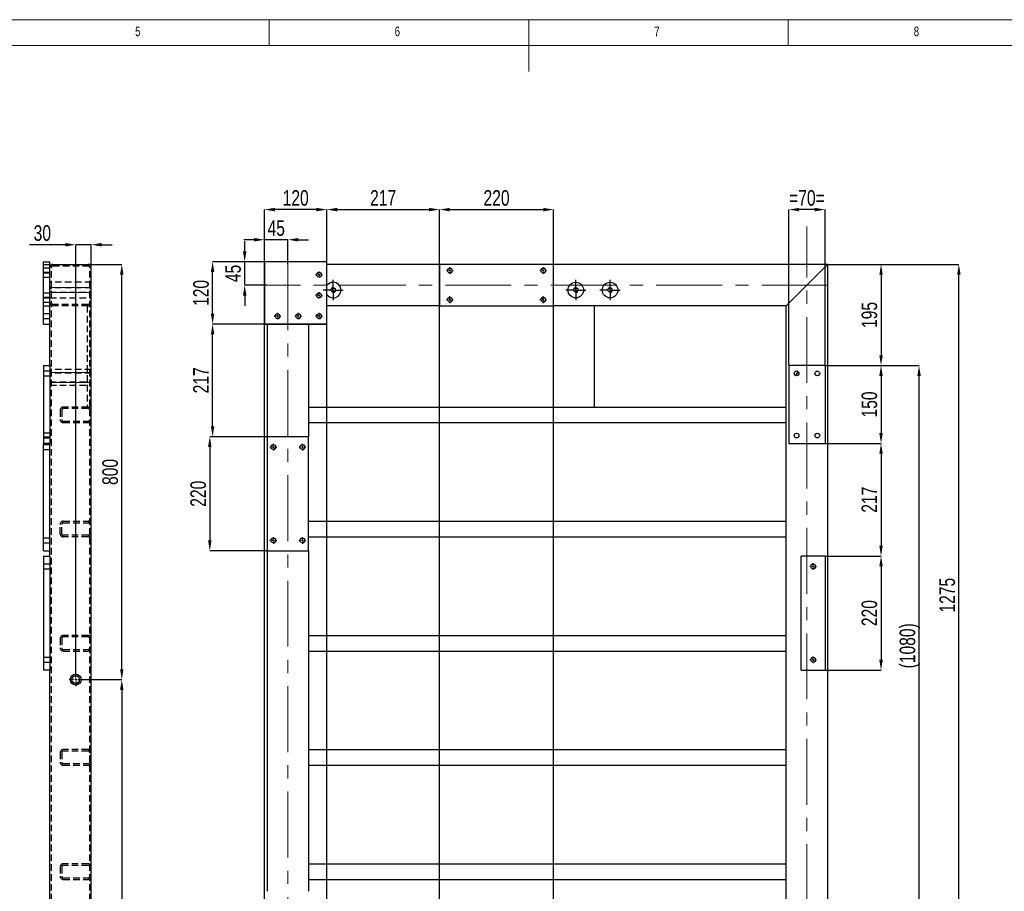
# Model space of a CAD drawing. Header units: millimetres. Extents: x 5 to 589, y 5 to 415.
# Tile 9 of 14: x 199 to 389, y 247 to 415. Entities that reach past the tile are written whole.
import ezdxf

# ---------------------------------------------------------------- set-up
doc = ezdxf.new("R2010")
doc.units = ezdxf.units.MM
doc.header["$PDSIZE"] = -1
doc.linetypes.add('CENTERX2', pattern=[20.32, 12.7, -2.54, 2.54, -2.54])
doc.linetypes.add('HIDDEN', pattern=[1.905, 1.27, -0.635])
for name, color, linetype in [('COTES', 1, 'Continuous'), ('NOTES', 6, 'Continuous'), ('TRAIT-FINS', 9, 'Continuous'), ('TRAIT-MIXTES', 3, 'CENTERX2'), ('TRAIT-TIRET', 2, 'HIDDEN')]:
    doc.layers.add(name, color=color, linetype=linetype)
doc.layers.add('TRAIT-FORT', color=4, linetype='Continuous', lineweight=25)
doc.styles.add('SLDTEXTSTYLE0', font='TXT', dxfattribs={"width": 0.75})
doc.dimstyles.new('SLDDIMSTYLE2', dxfattribs={"dimtxt": 3, "dimasz": 2, "dimexe": 0, "dimexo": 0.0625, "dimgap": 0.75, "dimtad": 1, "dimdec": 0, "dimlfac": 10, "dimrnd": 1e-09, "dimzin": 12, "dimdsep": 46, "dimtxsty": 'SLDTEXTSTYLE0', "dimsah": 1, "dimcen": 0.09, "dimadec": 0, "dimazin": 3, "dimtfac": 1, "dimtdec": 0, "dimtmove": 0, "dimatfit": 0, "dimfxl": 1, "dimfrac": 2, "dimtolj": 1, "dimtzin": 12, "dimarcsym": 0})
doc.dimstyles.new('SLDDIMSTYLE3', dxfattribs={"dimtxt": 3, "dimasz": 2, "dimexe": 0, "dimexo": 0.0625, "dimgap": 0.75, "dimtad": 1, "dimdec": 0, "dimlfac": 10, "dimrnd": 1e-09, "dimzin": 12, "dimdsep": 46, "dimtxsty": 'SLDTEXTSTYLE0', "dimsah": 1, "dimcen": 0.09, "dimadec": 0, "dimazin": 3, "dimtfac": 1, "dimtdec": 0, "dimtofl": 0, "dimtmove": 0, "dimatfit": 3, "dimfxl": 1, "dimfrac": 2, "dimtolj": 1, "dimtzin": 12, "dimarcsym": 0})

# ---------------------------------------------------------------- blocks, each defined once
blk = doc.blocks.new('_D_65')
at = {"layer": 'COTES', "color": 0, "lineweight": -2, "transparency": 16777216}
for p, q in [((212.18, 367.85), (218.59, 367.85)), ((218.59, 289.85), (218.59, 365.85)), ((211.03, 287.85), (218.59, 287.85))]:
    blk.add_line(p, q, dxfattribs=at)
at = {"layer": 'COTES', "color": 0, "transparency": 16777216}
for points in [[(218.26, 365.85), (218.92, 365.85), (218.59, 367.85)], [(218.26, 289.85), (218.92, 289.85), (218.59, 287.85)]]:
    blk.add_solid(points, dxfattribs=at)
at = {"layer": 'Defpoints', "color": 0, "transparency": 16777216}
for p in [(212.12, 367.85), (218.59, 367.85), (210.97, 287.85)]:
    blk.add_point(p, dxfattribs=at)
at = {"layer": 'COTES', "color": 0, "transparency": 16777216, "insert": (214.84, 327.85), "char_height": 3, "attachment_point": 2, "rotation": 90, "style": 'SLDTEXTSTYLE0'}
blk.add_mtext('\\A1;800', dxfattribs=at)
blk = doc.blocks.new('_D_66')
at = {"layer": 'COTES', "color": 0, "lineweight": -2, "transparency": 16777216}
for p, q in [((207.72, 371.64), (200.84, 371.64)), ((209.72, 289.16), (209.72, 371.64)), ((212.72, 371.64), (209.72, 371.64)), ((212.72, 367.31), (212.72, 371.64)), ((214.72, 371.64), (216.72, 371.64))]:
    blk.add_line(p, q, dxfattribs=at)
at = {"layer": 'COTES', "color": 0, "transparency": 16777216}
for points in [[(207.72, 371.97), (207.72, 371.3), (209.72, 371.64)], [(214.72, 371.97), (214.72, 371.3), (212.72, 371.64)]]:
    blk.add_solid(points, dxfattribs=at)
at = {"layer": 'Defpoints', "color": 0, "transparency": 16777216}
for p in [(212.72, 371.64), (212.72, 367.25), (209.72, 289.1)]:
    blk.add_point(p, dxfattribs=at)
at = {"layer": 'COTES', "color": 0, "transparency": 16777216, "insert": (203.28, 375.39), "char_height": 3, "attachment_point": 2, "style": 'SLDTEXTSTYLE0'}
blk.add_mtext('\\A1;30', dxfattribs=at)
blk = doc.blocks.new('_D_67')
at = {"layer": 'COTES', "color": 0, "lineweight": -2, "transparency": 16777216}
for p, q in [((211.03, 287.85), (218.59, 287.85)), ((218.59, 285.85), (218.59, 159.85)), ((211.03, 157.85), (218.59, 157.85))]:
    blk.add_line(p, q, dxfattribs=at)
at = {"layer": 'COTES', "color": 0, "transparency": 16777216}
for points in [[(218.26, 285.85), (218.92, 285.85), (218.59, 287.85)], [(218.26, 159.85), (218.92, 159.85), (218.59, 157.85)]]:
    blk.add_solid(points, dxfattribs=at)
at = {"layer": 'Defpoints', "color": 0, "transparency": 16777216}
for p in [(210.97, 287.85), (210.97, 157.85), (218.59, 157.85)]:
    blk.add_point(p, dxfattribs=at)
at = {"layer": 'COTES', "color": 0, "transparency": 16777216, "insert": (214.84, 222.85), "char_height": 3, "attachment_point": 2, "rotation": 90, "style": 'SLDTEXTSTYLE0'}
blk.add_mtext('\\A1;1300', dxfattribs=at)
blk = doc.blocks.new('SW_CENTERMARKSYMBOL_27')
at = {"layer": 'TRAIT-MIXTES', "color": 0}
for p, q in [((-0.4, 0), (-1.25, 0)), ((0, 0), (-0.2, 0)), ((0, 0.4), (0, 1.25)), ((0, 0), (0, 0.2)), ((0, 0), (0, -0.2)), ((0, 0), (0.2, 0)), ((0.4, 0), (1.25, 0)), ((0, -0.4), (0, -1.25))]:
    blk.add_line(p, q, dxfattribs=at)
blk = doc.blocks.new('_D_70')
at = {"layer": 'COTES', "color": 0, "lineweight": -2, "transparency": 16777216}
for p, q in [((242.27, 370.35), (242.27, 372.35)), ((246.02, 368.35), (242.27, 368.35)), ((242.27, 363.85), (242.27, 368.35)), ((246.52, 363.85), (242.27, 363.85)), ((242.27, 361.85), (242.27, 359.85))]:
    blk.add_line(p, q, dxfattribs=at)
at = {"layer": 'COTES', "color": 0, "transparency": 16777216}
for points in [[(241.94, 370.35), (242.6, 370.35), (242.27, 368.35)], [(241.94, 361.85), (242.6, 361.85), (242.27, 363.85)]]:
    blk.add_solid(points, dxfattribs=at)
at = {"layer": 'Defpoints', "color": 0, "transparency": 16777216}
for p in [(242.27, 368.35), (246.09, 368.35), (246.59, 363.85)]:
    blk.add_point(p, dxfattribs=at)
at = {"layer": 'COTES', "color": 0, "transparency": 16777216, "insert": (238.52, 366.1), "char_height": 3, "attachment_point": 2, "rotation": 90, "style": 'SLDTEXTSTYLE0'}
blk.add_mtext('\\A1;45', dxfattribs=at)
blk = doc.blocks.new('_D_71')
at = {"layer": 'COTES', "color": 0, "lineweight": -2, "transparency": 16777216}
for p, q in [((244.09, 372.6), (242.09, 372.6)), ((246.09, 368.41), (246.09, 372.6)), ((250.59, 372.6), (246.09, 372.6)), ((250.59, 367.91), (250.59, 372.6)), ((252.59, 372.6), (254.59, 372.6))]:
    blk.add_line(p, q, dxfattribs=at)
at = {"layer": 'COTES', "color": 0, "transparency": 16777216}
for points in [[(244.09, 372.93), (244.09, 372.27), (246.09, 372.6)], [(252.59, 372.93), (252.59, 372.27), (250.59, 372.6)]]:
    blk.add_solid(points, dxfattribs=at)
at = {"layer": 'Defpoints', "color": 0, "transparency": 16777216}
for p in [(246.09, 372.6), (246.09, 368.35), (250.59, 367.85)]:
    blk.add_point(p, dxfattribs=at)
at = {"layer": 'COTES', "color": 0, "transparency": 16777216, "insert": (248.34, 376.35), "char_height": 3, "attachment_point": 2, "style": 'SLDTEXTSTYLE0'}
blk.add_mtext('\\A1;45', dxfattribs=at)
blk = doc.blocks.new('_D_72')
at = {"layer": 'COTES', "color": 0, "lineweight": -2, "transparency": 16777216}
for p, q in [((258.02, 368.35), (236.09, 368.35)), ((236.09, 358.35), (236.09, 366.35)), ((258.02, 356.35), (236.09, 356.35))]:
    blk.add_line(p, q, dxfattribs=at)
at = {"layer": 'COTES', "color": 0, "transparency": 16777216}
for points in [[(235.75, 366.35), (236.42, 366.35), (236.09, 368.35)], [(235.75, 358.35), (236.42, 358.35), (236.09, 356.35)]]:
    blk.add_solid(points, dxfattribs=at)
at = {"layer": 'Defpoints', "color": 0, "transparency": 16777216}
for p in [(236.09, 368.35), (258.09, 368.35), (258.09, 356.35)]:
    blk.add_point(p, dxfattribs=at)
at = {"layer": 'COTES', "color": 0, "transparency": 16777216, "insert": (232.34, 362.35), "char_height": 3, "attachment_point": 2, "rotation": 90, "style": 'SLDTEXTSTYLE0'}
blk.add_mtext('\\A1;120', dxfattribs=at)
blk = doc.blocks.new('_D_80')
at = {"layer": 'COTES', "color": 0, "lineweight": -2, "transparency": 16777216}
for p, q in [((279.79, 88.91), (279.79, 378.41)), ((281.79, 378.41), (299.79, 378.41)), ((301.79, 88.91), (301.79, 378.41))]:
    blk.add_line(p, q, dxfattribs=at)
at = {"layer": 'COTES', "color": 0, "transparency": 16777216}
for points in [[(281.79, 378.74), (281.79, 378.07), (279.79, 378.41)], [(299.79, 378.74), (299.79, 378.07), (301.79, 378.41)]]:
    blk.add_solid(points, dxfattribs=at)
at = {"layer": 'Defpoints', "color": 0, "transparency": 16777216}
for p in [(301.79, 378.41), (279.79, 88.85), (301.79, 88.85)]:
    blk.add_point(p, dxfattribs=at)
at = {"layer": 'COTES', "color": 0, "transparency": 16777216, "insert": (290.79, 382.16), "char_height": 3, "attachment_point": 2, "style": 'SLDTEXTSTYLE0'}
blk.add_mtext('\\A1;220', dxfattribs=at)
blk = doc.blocks.new('_D_81')
at = {"layer": 'COTES', "color": 0, "lineweight": -2, "transparency": 16777216}
for p, q in [((258.09, 368.41), (258.09, 378.41)), ((260.09, 378.41), (277.79, 378.41)), ((279.79, 367.91), (279.79, 378.41))]:
    blk.add_line(p, q, dxfattribs=at)
at = {"layer": 'COTES', "color": 0, "transparency": 16777216}
for points in [[(260.09, 378.74), (260.09, 378.07), (258.09, 378.41)], [(277.79, 378.74), (277.79, 378.07), (279.79, 378.41)]]:
    blk.add_solid(points, dxfattribs=at)
at = {"layer": 'Defpoints', "color": 0, "transparency": 16777216}
for p in [(279.79, 378.41), (258.09, 368.35), (279.79, 367.85)]:
    blk.add_point(p, dxfattribs=at)
at = {"layer": 'COTES', "color": 0, "transparency": 16777216, "insert": (268.94, 382.16), "char_height": 3, "attachment_point": 2, "style": 'SLDTEXTSTYLE0'}
blk.add_mtext('\\A1;217', dxfattribs=at)
blk = doc.blocks.new('_D_82')
at = {"layer": 'COTES', "color": 0, "lineweight": -2, "transparency": 16777216}
for p, q in [((246.09, 92.41), (246.09, 378.41)), ((256.09, 378.41), (248.09, 378.41)), ((258.09, 92.41), (258.09, 378.41))]:
    blk.add_line(p, q, dxfattribs=at)
at = {"layer": 'COTES', "color": 0, "transparency": 16777216}
for points in [[(248.09, 378.74), (248.09, 378.07), (246.09, 378.41)], [(256.09, 378.74), (256.09, 378.07), (258.09, 378.41)]]:
    blk.add_solid(points, dxfattribs=at)
at = {"layer": 'Defpoints', "color": 0, "transparency": 16777216}
for p in [(246.09, 378.41), (246.09, 92.35), (258.09, 92.35)]:
    blk.add_point(p, dxfattribs=at)
at = {"layer": 'COTES', "color": 0, "transparency": 16777216, "insert": (252.09, 382.16), "char_height": 3, "attachment_point": 2, "style": 'SLDTEXTSTYLE0'}
blk.add_mtext('\\A1;120', dxfattribs=at)
blk = doc.blocks.new('_D_85')
at = {"layer": 'COTES', "color": 0, "lineweight": -2, "transparency": 16777216}
for p, q in [((246.52, 334.65), (235.55, 334.65)), ((235.55, 332.65), (235.55, 314.65)), ((246.52, 312.65), (235.55, 312.65))]:
    blk.add_line(p, q, dxfattribs=at)
at = {"layer": 'COTES', "color": 0, "transparency": 16777216}
for points in [[(235.21, 332.65), (235.88, 332.65), (235.55, 334.65)], [(235.21, 314.65), (235.88, 314.65), (235.55, 312.65)]]:
    blk.add_solid(points, dxfattribs=at)
at = {"layer": 'Defpoints', "color": 0, "transparency": 16777216}
for p in [(246.59, 334.65), (235.55, 312.65), (246.59, 312.65)]:
    blk.add_point(p, dxfattribs=at)
at = {"layer": 'COTES', "color": 0, "transparency": 16777216, "insert": (231.8, 323.65), "char_height": 3, "attachment_point": 2, "rotation": 90, "style": 'SLDTEXTSTYLE0'}
blk.add_mtext('\\A1;220', dxfattribs=at)
blk = doc.blocks.new('_D_86')
at = {"layer": 'COTES', "color": 0, "lineweight": -2, "transparency": 16777216}
for p, q in [((246.02, 356.35), (236.09, 356.35)), ((236.09, 336.65), (236.09, 354.35)), ((246.52, 334.65), (236.09, 334.65))]:
    blk.add_line(p, q, dxfattribs=at)
at = {"layer": 'COTES', "color": 0, "transparency": 16777216}
for points in [[(235.75, 354.35), (236.42, 354.35), (236.09, 356.35)], [(235.75, 336.65), (236.42, 336.65), (236.09, 334.65)]]:
    blk.add_solid(points, dxfattribs=at)
at = {"layer": 'Defpoints', "color": 0, "transparency": 16777216}
for p in [(236.09, 356.35), (246.09, 356.35), (246.59, 334.65)]:
    blk.add_point(p, dxfattribs=at)
at = {"layer": 'COTES', "color": 0, "transparency": 16777216, "insert": (232.34, 345.5), "char_height": 3, "attachment_point": 2, "rotation": 90, "style": 'SLDTEXTSTYLE0'}
blk.add_mtext('\\A1;217', dxfattribs=at)
blk = doc.blocks.new('_D_89')
at = {"layer": 'COTES', "color": 0, "lineweight": -2, "transparency": 16777216}
for p, q in [((354.65, 367.85), (364.86, 367.85)), ((364.86, 365.85), (364.86, 350.35)), ((354.15, 348.35), (364.86, 348.35))]:
    blk.add_line(p, q, dxfattribs=at)
at = {"layer": 'COTES', "color": 0, "transparency": 16777216}
for points in [[(364.53, 365.85), (365.2, 365.85), (364.86, 367.85)], [(364.53, 350.35), (365.2, 350.35), (364.86, 348.35)]]:
    blk.add_solid(points, dxfattribs=at)
at = {"layer": 'Defpoints', "color": 0, "transparency": 16777216}
for p in [(354.59, 367.85), (354.09, 348.35), (364.86, 348.35)]:
    blk.add_point(p, dxfattribs=at)
at = {"layer": 'COTES', "color": 0, "transparency": 16777216, "insert": (361.11, 358.1), "char_height": 3, "attachment_point": 2, "rotation": 90, "style": 'SLDTEXTSTYLE0'}
blk.add_mtext('\\A1;195', dxfattribs=at)
blk = doc.blocks.new('_D_90')
at = {"layer": 'COTES', "color": 0, "lineweight": -2, "transparency": 16777216}
for p, q in [((354.15, 348.35), (364.86, 348.35)), ((364.86, 346.35), (364.86, 335.35)), ((354.15, 333.35), (364.86, 333.35))]:
    blk.add_line(p, q, dxfattribs=at)
at = {"layer": 'COTES', "color": 0, "transparency": 16777216}
for points in [[(364.53, 346.35), (365.2, 346.35), (364.86, 348.35)], [(364.53, 335.35), (365.2, 335.35), (364.86, 333.35)]]:
    blk.add_solid(points, dxfattribs=at)
at = {"layer": 'Defpoints', "color": 0, "transparency": 16777216}
for p in [(354.09, 348.35), (354.09, 333.35), (364.86, 333.35)]:
    blk.add_point(p, dxfattribs=at)
at = {"layer": 'COTES', "color": 0, "transparency": 16777216, "insert": (361.11, 340.85), "char_height": 3, "attachment_point": 2, "rotation": 90, "style": 'SLDTEXTSTYLE0'}
blk.add_mtext('\\A1;150', dxfattribs=at)
blk = doc.blocks.new('_D_91')
at = {"layer": 'COTES', "color": 0, "lineweight": -2, "transparency": 16777216}
for p, q in [((354.15, 311.65), (364.86, 311.65)), ((364.86, 309.65), (364.86, 291.65)), ((354.15, 289.65), (364.86, 289.65))]:
    blk.add_line(p, q, dxfattribs=at)
at = {"layer": 'COTES', "color": 0, "transparency": 16777216}
for points in [[(364.53, 309.65), (365.2, 309.65), (364.86, 311.65)], [(364.53, 291.65), (365.2, 291.65), (364.86, 289.65)]]:
    blk.add_solid(points, dxfattribs=at)
at = {"layer": 'Defpoints', "color": 0, "transparency": 16777216}
for p in [(354.09, 311.65), (354.09, 289.65), (364.86, 289.65)]:
    blk.add_point(p, dxfattribs=at)
at = {"layer": 'COTES', "color": 0, "transparency": 16777216, "insert": (361.11, 300.65), "char_height": 3, "attachment_point": 2, "rotation": 90, "style": 'SLDTEXTSTYLE0'}
blk.add_mtext('\\A1;220', dxfattribs=at)
blk = doc.blocks.new('_D_92')
at = {"layer": 'COTES', "color": 0, "lineweight": -2, "transparency": 16777216}
for p, q in [((354.15, 333.35), (364.86, 333.35)), ((364.86, 331.35), (364.86, 313.65)), ((354.15, 311.65), (364.86, 311.65))]:
    blk.add_line(p, q, dxfattribs=at)
at = {"layer": 'COTES', "color": 0, "transparency": 16777216}
for points in [[(364.53, 331.35), (365.2, 331.35), (364.86, 333.35)], [(364.53, 313.65), (365.2, 313.65), (364.86, 311.65)]]:
    blk.add_solid(points, dxfattribs=at)
at = {"layer": 'Defpoints', "color": 0, "transparency": 16777216}
for p in [(354.09, 333.35), (354.09, 311.65), (364.86, 311.65)]:
    blk.add_point(p, dxfattribs=at)
at = {"layer": 'COTES', "color": 0, "transparency": 16777216, "insert": (361.11, 322.5), "char_height": 3, "attachment_point": 2, "rotation": 90, "style": 'SLDTEXTSTYLE0'}
blk.add_mtext('\\A1;217', dxfattribs=at)
blk = doc.blocks.new('_D_93')
at = {"layer": 'COTES', "color": 0, "lineweight": -2, "transparency": 16777216}
for p, q in [((354.65, 367.85), (379.86, 367.85)), ((379.86, 242.35), (379.86, 365.85)), ((354.15, 240.35), (379.86, 240.35))]:
    blk.add_line(p, q, dxfattribs=at)
at = {"layer": 'COTES', "color": 0, "transparency": 16777216}
for points in [[(379.53, 365.85), (380.19, 365.85), (379.86, 367.85)], [(379.53, 242.35), (380.19, 242.35), (379.86, 240.35)]]:
    blk.add_solid(points, dxfattribs=at)
at = {"layer": 'Defpoints', "color": 0, "transparency": 16777216}
for p in [(354.59, 367.85), (379.86, 367.85), (354.09, 240.35)]:
    blk.add_point(p, dxfattribs=at)
at = {"layer": 'COTES', "color": 0, "transparency": 16777216, "insert": (376.11, 304.1), "char_height": 3, "attachment_point": 2, "rotation": 90, "style": 'SLDTEXTSTYLE0'}
blk.add_mtext('\\A1;1275', dxfattribs=at)
blk = doc.blocks.new('_D_97')
at = {"layer": 'COTES', "color": 0, "lineweight": -2, "transparency": 16777216}
for p, q in [((354.15, 348.35), (372.19, 348.35)), ((372.19, 242.35), (372.19, 346.35)), ((354.15, 240.35), (372.19, 240.35))]:
    blk.add_line(p, q, dxfattribs=at)
at = {"layer": 'COTES', "color": 0, "transparency": 16777216}
for points in [[(371.85, 346.35), (372.52, 346.35), (372.19, 348.35)], [(371.85, 242.35), (372.52, 242.35), (372.19, 240.35)]]:
    blk.add_solid(points, dxfattribs=at)
at = {"layer": 'Defpoints', "color": 0, "transparency": 16777216}
for p in [(354.09, 348.35), (372.19, 348.35), (354.09, 240.35)]:
    blk.add_point(p, dxfattribs=at)
at = {"layer": 'COTES', "color": 0, "transparency": 16777216, "insert": (368.44, 294.35), "char_height": 3, "attachment_point": 2, "rotation": 90, "style": 'SLDTEXTSTYLE0'}
blk.add_mtext('\\A1;(1080)', dxfattribs=at)
blk = doc.blocks.new('_D_101')
at = {"layer": 'COTES', "color": 0, "lineweight": -2, "transparency": 16777216}
for p, q in [((347.09, 348.41), (347.09, 378.41)), ((352.09, 378.41), (349.09, 378.41)), ((354.09, 348.41), (354.09, 378.41))]:
    blk.add_line(p, q, dxfattribs=at)
at = {"layer": 'COTES', "color": 0, "transparency": 16777216}
for points in [[(349.09, 378.74), (349.09, 378.07), (347.09, 378.41)], [(352.09, 378.74), (352.09, 378.07), (354.09, 378.41)]]:
    blk.add_solid(points, dxfattribs=at)
at = {"layer": 'Defpoints', "color": 0, "transparency": 16777216}
for p in [(347.09, 378.41), (347.09, 348.35), (354.09, 348.35)]:
    blk.add_point(p, dxfattribs=at)
at = {"layer": 'COTES', "color": 0, "transparency": 16777216, "insert": (350.59, 382.16), "char_height": 3, "attachment_point": 2, "style": 'SLDTEXTSTYLE0'}
blk.add_mtext('\\A1;=70=', dxfattribs=at)
blk = doc.blocks.new('SW_CENTERMARKSYMBOL_29')
at = {"layer": 'TRAIT-MIXTES', "color": 0}
for p, q in [((-0.4, 0), (-0.65, 0)), ((0, 0), (-0.2, 0)), ((0, 0.4), (0, 0.65)), ((0, 0), (0, 0.2)), ((0, 0), (0, -0.2)), ((0, 0), (0.2, 0)), ((0.4, 0), (0.65, 0)), ((0, -0.4), (0, -0.65))]:
    blk.add_line(p, q, dxfattribs=at)
blk = doc.blocks.new('SW_CENTERMARKSYMBOL_30')
at = {"layer": 'TRAIT-MIXTES', "color": 0}
for p, q in [((-0.4, 0), (-0.65, 0)), ((0, 0), (-0.2, 0)), ((0, 0.4), (0, 0.65)), ((0, 0), (0, 0.2)), ((0, 0), (0, -0.2)), ((0, 0), (0.2, 0)), ((0.4, 0), (0.65, 0)), ((0, -0.4), (0, -0.65))]:
    blk.add_line(p, q, dxfattribs=at)
blk = doc.blocks.new('SW_CENTERMARKSYMBOL_31')
at = {"layer": 'TRAIT-MIXTES', "color": 0}
for p, q in [((-0.4, 0), (-0.65, 0)), ((0, 0), (-0.2, 0)), ((0, 0.4), (0, 0.65)), ((0, 0), (0, 0.2)), ((0, 0), (0, -0.2)), ((0, 0), (0.2, 0)), ((0.4, 0), (0.65, 0)), ((0, -0.4), (0, -0.65))]:
    blk.add_line(p, q, dxfattribs=at)
blk = doc.blocks.new('SW_CENTERMARKSYMBOL_32')
at = {"layer": 'TRAIT-MIXTES', "color": 0}
for p, q in [((-0.4, 0), (-0.65, 0)), ((0, 0), (-0.2, 0)), ((0, 0.4), (0, 0.65)), ((0, 0), (0, 0.2)), ((0, 0), (0, -0.2)), ((0, 0), (0.2, 0)), ((0.4, 0), (0.65, 0)), ((0, -0.4), (0, -0.65))]:
    blk.add_line(p, q, dxfattribs=at)
blk = doc.blocks.new('SW_CENTERMARKSYMBOL_41')
at = {"layer": 'TRAIT-MIXTES', "color": 0}
for p, q in [((-0.4, 168), (-0.65, 168)), ((0, 168), (-0.2, 168)), ((0, 168.4), (0, 168.65)), ((0, 168), (0, 168.2)), ((0, 168), (0, 167.8)), ((0, 168), (0.2, 168)), ((0.4, 168), (0.65, 168)), ((-0.4, 0), (-0.65, 0)), ((0, 0), (-0.2, 0)), ((0, 0), (0, 0.2)), ((0, 0), (0, -0.2)), ((0, 0), (0.2, 0)), ((0.4, 0), (0.65, 0)), ((0, -0.4), (0, -0.65))]:
    blk.add_line(p, q, dxfattribs=at)
blk = doc.blocks.new('SW_CENTERMARKSYMBOL_42')
at = {"layer": 'TRAIT-MIXTES', "color": 0}
for p, q in [((-0.4, 168), (-0.65, 168)), ((0, 168), (-0.2, 168)), ((0, 168.4), (0, 168.65)), ((0, 168), (0, 168.2)), ((0, 168), (0, 167.8)), ((0, 168), (0.2, 168)), ((0.4, 168), (0.65, 168)), ((-0.4, 0), (-0.65, 0)), ((0, 0), (-0.2, 0)), ((0, 0), (0, 0.2)), ((0, 0), (0, -0.2)), ((0, 0), (0.2, 0)), ((0.4, 0), (0.65, 0)), ((0, -0.4), (0, -0.65))]:
    blk.add_line(p, q, dxfattribs=at)
blk = doc.blocks.new('SW_CENTERMARKSYMBOL_43')
at = {"layer": 'TRAIT-MIXTES', "color": 0}
for p, q in [((-0.4, 168), (-0.65, 168)), ((0, 168), (-0.2, 168)), ((0, 168.4), (0, 168.65)), ((0, 168), (0, 168.2)), ((0, 168), (0, 167.8)), ((0, 168), (0.2, 168)), ((0.4, 168), (0.65, 168)), ((-0.4, 0), (-0.65, 0)), ((0, 0), (-0.2, 0)), ((0, 0), (0, 0.2)), ((0, 0), (0, -0.2)), ((0, 0), (0.2, 0)), ((0.4, 0), (0.65, 0)), ((0, -0.4), (0, -0.65))]:
    blk.add_line(p, q, dxfattribs=at)
blk = doc.blocks.new('SW_CENTERMARKSYMBOL_44')
at = {"layer": 'TRAIT-MIXTES', "color": 0}
for p, q in [((-0.4, 168), (-0.65, 168)), ((0, 168), (-0.2, 168)), ((0, 168.4), (0, 168.65)), ((0, 168), (0, 168.2)), ((0, 168), (0, 167.8)), ((0, 168), (0.2, 168)), ((0.4, 168), (0.65, 168)), ((-0.4, 0), (-0.65, 0)), ((0, 0), (-0.2, 0)), ((0, 0), (0, 0.2)), ((0, 0), (0, -0.2)), ((0, 0), (0.2, 0)), ((0.4, 0), (0.65, 0)), ((0, -0.4), (0, -0.65))]:
    blk.add_line(p, q, dxfattribs=at)
blk = doc.blocks.new('SW_CENTERMARKSYMBOL_45')
at = {"layer": 'TRAIT-MIXTES', "color": 0}
for p, q in [((-0.4, 168), (-0.65, 168)), ((0, 168), (-0.2, 168)), ((0, 168.4), (0, 168.65)), ((0, 168), (0, 168.2)), ((0, 168), (0, 167.8)), ((0, 168), (0.2, 168)), ((0.4, 168), (0.65, 168)), ((-0.4, 0), (-0.65, 0)), ((0, 0), (-0.2, 0)), ((0, 0), (0, 0.2)), ((0, 0), (0, -0.2)), ((0, 0), (0.2, 0)), ((0.4, 0), (0.65, 0)), ((0, -0.4), (0, -0.65))]:
    blk.add_line(p, q, dxfattribs=at)
blk = doc.blocks.new('SW_CENTERMARKSYMBOL_50')
at = {"layer": 'TRAIT-MIXTES', "color": 0}
for p, q in [((-0.4, 0), (-0.65, 0)), ((0, 0), (-0.2, 0)), ((0, 0.4), (0, 0.65)), ((0, 0), (0, 0.2)), ((0, 0), (0, -0.2)), ((0, 0), (0.2, 0)), ((0.4, 0), (0.65, 0)), ((0, -0.4), (0, -0.65))]:
    blk.add_line(p, q, dxfattribs=at)
blk = doc.blocks.new('SW_CENTERMARKSYMBOL_51')
at = {"layer": 'TRAIT-MIXTES', "color": 0}
for p, q in [((-0.4, 0), (-0.65, 0)), ((0, 0), (-0.2, 0)), ((0, 0.4), (0, 0.65)), ((0, 0), (0, 0.2)), ((0, 0), (0, -0.2)), ((0, 0), (0.2, 0)), ((0.4, 0), (0.65, 0)), ((0, -0.4), (0, -0.65))]:
    blk.add_line(p, q, dxfattribs=at)
blk = doc.blocks.new('SW_CENTERMARKSYMBOL_56')
at = {"layer": 'TRAIT-MIXTES', "color": 0}
for p, q in [((0, 0.4), (0, 1.95)), ((-0.4, 0), (-1.95, 0)), ((0, 0), (-0.2, 0)), ((0, 0), (0, 0.2)), ((0, 0), (0, -0.2)), ((0, 0), (0.2, 0)), ((0.4, 0), (1.95, 0)), ((0, -0.4), (0, -1.95))]:
    blk.add_line(p, q, dxfattribs=at)
blk = doc.blocks.new('SW_CENTERMARKSYMBOL_57')
at = {"layer": 'TRAIT-MIXTES', "color": 0}
for p, q in [((0, 0.4), (0, 1.95)), ((-0.4, 0), (-1.95, 0)), ((0, 0), (-0.2, 0)), ((0, 0), (0, 0.2)), ((0, 0), (0, -0.2)), ((0, 0), (0.2, 0)), ((0.4, 0), (1.95, 0)), ((0, -0.4), (0, -1.95))]:
    blk.add_line(p, q, dxfattribs=at)
blk = doc.blocks.new('SW_CENTERMARKSYMBOL_58')
at = {"layer": 'TRAIT-MIXTES', "color": 0}
for p, q in [((0, 0.4), (0, 1.95)), ((-0.4, 0), (-1.95, 0)), ((0, 0), (-0.2, 0)), ((0, 0), (0, 0.2)), ((0, 0), (0, -0.2)), ((0, 0), (0.2, 0)), ((0.4, 0), (1.95, 0)), ((0, -0.4), (0, -1.95))]:
    blk.add_line(p, q, dxfattribs=at)
blk = doc.blocks.new('SW_CENTERMARKSYMBOL_71')
at = {"layer": 'TRAIT-MIXTES', "color": 0}
for p, q in [((-0.4, 0), (-0.65, 0)), ((0, 0), (-0.2, 0)), ((0, 0.4), (0, 0.65)), ((0, 0), (0, 0.2)), ((0, 0), (0, -0.2)), ((0, 0), (0.2, 0)), ((0.4, 0), (0.65, 0)), ((0, -0.4), (0, -0.65))]:
    blk.add_line(p, q, dxfattribs=at)
blk = doc.blocks.new('SW_CENTERMARKSYMBOL_72')
at = {"layer": 'TRAIT-MIXTES', "color": 0}
for p, q in [((-0.4, 0), (-0.65, 0)), ((0, 0), (-0.2, 0)), ((0, 0.4), (0, 0.65)), ((0, 0), (0, 0.2)), ((0, 0), (0, -0.2)), ((0, 0), (0.2, 0)), ((0.4, 0), (0.65, 0)), ((0, -0.4), (0, -0.65))]:
    blk.add_line(p, q, dxfattribs=at)
blk = doc.blocks.new('SW_CENTERMARKSYMBOL_73')
at = {"layer": 'TRAIT-MIXTES', "color": 0}
for p, q in [((-0.4, 0), (-0.65, 0)), ((0, 0), (-0.2, 0)), ((0, 0.4), (0, 0.65)), ((0, 0), (0, 0.2)), ((0, 0), (0, -0.2)), ((0, 0), (0.2, 0)), ((0.4, 0), (0.65, 0)), ((0, -0.4), (0, -0.65))]:
    blk.add_line(p, q, dxfattribs=at)
blk = doc.blocks.new('SW_CENTERMARKSYMBOL_74')
at = {"layer": 'TRAIT-MIXTES', "color": 0}
for p, q in [((-0.4, 0), (-0.65, 0)), ((0, 0), (-0.2, 0)), ((0, 0.4), (0, 0.65)), ((0, 0), (0, 0.2)), ((0, 0), (0, -0.2)), ((0, 0), (0.2, 0)), ((0.4, 0), (0.65, 0)), ((0, -0.4), (0, -0.65))]:
    blk.add_line(p, q, dxfattribs=at)

msp = doc.modelspace()

# ---------------------------------------------------------------- linework, layer by layer
at = {"lineweight": 18}
for p, q in [((589, 415), (5, 415)), ((247, 410), (247, 415)), ((297, 415), (297, 405)), ((347, 410), (347, 415)), ((584, 410), (10, 410))]:
    msp.add_line(p, q, dxfattribs=at)
at = {"layer": 'TRAIT-FINS', "lineweight": 18}
for p, q in [((203.52, 367.15), (204.72, 367.15)), ((203.52, 367.15), (204.72, 367.15)), ((203.52, 366.35), (204.72, 366.35)), ((203.52, 366.15), (204.72, 366.15)), ((203.52, 366.15), (204.72, 366.15)), ((203.52, 365.35), (204.72, 365.35)), ((203.52, 362.35), (204.72, 362.35)), ((212.72, 363.38), (204.72, 363.38)), ((212.72, 363.38), (204.72, 363.38)), ((212.72, 363.38), (204.72, 363.38)), ((212.72, 363.38), (204.72, 363.38)), ((212.72, 362.42), (204.72, 362.42)), ((212.72, 362.42), (204.72, 362.42)), ((212.72, 362.42), (204.72, 362.42)), ((212.72, 362.42), (204.72, 362.42)), ((203.52, 361.55), (204.72, 361.55)), ((203.52, 361.55), (204.72, 361.55)), ((203.52, 361.35), (204.72, 361.35)), ((203.52, 360.55), (204.72, 360.55)), ((203.52, 360.55), (204.72, 360.55)), ((203.52, 358.35), (204.72, 358.35)), ((203.52, 358.35), (204.72, 358.35)), ((203.52, 358.35), (204.72, 358.35)), ((203.52, 357.35), (204.72, 357.35)), ((203.52, 357.35), (204.72, 357.35)), ((203.52, 357.35), (204.72, 357.35)), ((212.72, 347.02), (204.72, 347.02)), ((212.72, 345.12), (204.72, 345.12)), ((203.52, 333.15), (204.72, 333.15)), ((203.52, 333.15), (204.72, 333.15)), ((203.52, 332.15), (204.72, 332.15)), ((203.52, 332.15), (204.72, 332.15)), ((203.52, 315.15), (204.72, 315.15)), ((203.52, 315.15), (204.72, 315.15)), ((203.52, 314.15), (204.72, 314.15)), ((203.52, 314.15), (204.72, 314.15))]:
    msp.add_line(p, q, dxfattribs=at)
for centre, radius in [((256.59, 365.85), 0.5), ((281.79, 366.65), 0.5), ((299.79, 366.65), 0.5), ((256.59, 361.85), 0.5), ((259.32, 362.9), 0.476), ((306.06, 362.9), 0.476), ((312.66, 362.9), 0.476), ((281.79, 361.05), 0.5), ((299.79, 361.05), 0.5), ((248.59, 357.85), 0.5), ((252.59, 357.85), 0.5), ((256.59, 357.85), 0.5), ((247.79, 332.65), 0.5), ((253.39, 332.65), 0.5), ((247.79, 314.65), 0.5), ((253.39, 314.65), 0.5), ((351.79, 309.65), 0.5), ((351.79, 291.65), 0.5)]:
    msp.add_arc(centre, radius, 255, 195, dxfattribs=at)
at = {"layer": 'TRAIT-FORT', "lineweight": 25}
for p, q in [((203.52, 367.85), (203.52, 368.35)), ((203.52, 368.35), (204.72, 368.35)), ((204.72, 367.85), (204.72, 368.35)), ((246.09, 368.35), (246.09, 356.35)), ((258.09, 368.35), (246.09, 368.35)), ((258.09, 356.35), (258.09, 368.35)), ((203.52, 359.85), (203.52, 367.85)), ((203.52, 367.85), (204.72, 367.85)), ((204.72, 367.25), (204.72, 367.85)), ((204.72, 348.35), (204.72, 367.25)), ((205.32, 367.85), (212.12, 367.85)), ((212.72, 81.45), (212.72, 367.25)), ((279.79, 367.85), (258.09, 367.85)), ((301.79, 367.85), (279.79, 367.85)), ((279.79, 367.85), (279.79, 359.85)), ((301.79, 359.85), (301.79, 367.85)), ((354.59, 367.85), (301.79, 367.85)), ((353.99, 367.25), (347.19, 360.45)), ((354.59, 367.85), (353.99, 367.25)), ((353.99, 367.25), (354.59, 367.85)), ((354.59, 80.85), (354.59, 367.85)), ((347.19, 360.45), (346.59, 359.85)), ((346.59, 359.85), (347.19, 360.45)), ((203.52, 356.35), (203.52, 359.85)), ((203.52, 359.85), (204.72, 359.85)), ((279.79, 359.85), (258.09, 359.85)), ((279.79, 359.85), (301.79, 359.85)), ((346.59, 359.85), (301.79, 359.85)), ((309.59, 359.85), (309.59, 340.35)), ((346.59, 199.85), (346.59, 359.85)), ((203.52, 356.35), (204.72, 356.35)), ((246.09, 356.35), (258.09, 356.35)), ((246.59, 356.35), (246.59, 334.65)), ((254.59, 356.35), (254.59, 334.65)), ((203.52, 348.35), (203.52, 333.35)), ((203.52, 348.35), (204.72, 348.35)), ((204.72, 348.35), (204.72, 333.35)), ((347.09, 348.35), (347.09, 333.35)), ((354.09, 348.35), (347.09, 348.35)), ((354.09, 348.35), (354.09, 333.35)), ((254.59, 340.35), (346.59, 340.35)), ((254.59, 337.35), (346.59, 337.35)), ((246.59, 334.65), (246.59, 312.65)), ((254.59, 334.65), (246.59, 334.65)), ((254.59, 312.65), (254.59, 334.65)), ((203.52, 312.65), (203.52, 333.35)), ((204.72, 333.35), (203.52, 333.35)), ((204.72, 311.65), (204.72, 333.35)), ((347.09, 333.35), (354.09, 333.35)), ((254.59, 318.35), (346.59, 318.35)), ((254.59, 315.35), (346.59, 315.35)), ((203.52, 312.65), (204.72, 312.65)), ((203.52, 311.65), (204.72, 311.65)), ((203.52, 311.65), (203.52, 289.65)), ((204.72, 311.65), (204.72, 289.65)), ((246.59, 312.65), (254.59, 312.65)), ((246.59, 312.65), (246.59, 247.05)), ((254.59, 312.65), (254.59, 247.05)), ((349.49, 289.65), (349.49, 311.65)), ((354.09, 311.65), (349.49, 311.65)), ((354.09, 311.65), (354.09, 289.65)), ((254.59, 296.35), (346.59, 296.35)), ((254.59, 293.35), (346.59, 293.35)), ((204.72, 289.65), (203.52, 289.65)), ((204.72, 240.35), (204.72, 289.65)), ((349.49, 289.65), (354.09, 289.65)), ((254.59, 274.35), (346.59, 274.35)), ((254.59, 271.35), (346.59, 271.35)), ((254.59, 252.35), (346.59, 252.35)), ((254.59, 249.35), (346.59, 249.35))]:
    msp.add_line(p, q, dxfattribs=at)
for centre, radius in [((256.59, 365.85), 0.45), ((281.79, 366.65), 0.45), ((299.79, 366.65), 0.45), ((306.06, 362.9), 1.5), ((312.66, 362.9), 1.5), ((259.32, 362.9), 0.397), ((306.06, 362.9), 0.397), ((312.66, 362.9), 0.397), ((256.59, 361.85), 0.45), ((281.79, 361.05), 0.45), ((299.79, 361.05), 0.45), ((248.59, 357.85), 0.45), ((252.59, 357.85), 0.45), ((256.59, 357.85), 0.45), ((348.59, 346.85), 0.45), ((352.59, 346.85), 0.45), ((348.59, 334.85), 0.45), ((352.59, 334.85), 0.45), ((247.79, 332.65), 0.45), ((253.39, 332.65), 0.45), ((247.79, 314.65), 0.45), ((253.39, 314.65), 0.45), ((351.79, 309.65), 0.45), ((351.79, 291.65), 0.45), ((209.72, 287.85), 1.05), ((209.72, 287.85), 0.75)]:
    msp.add_circle(centre, radius, dxfattribs=at)
for centre, radius, start, end in [((205.32, 367.25), 0.6, 90, 180), ((212.12, 367.25), 0.6, 0, 90), ((259.32, 362.9), 1.5, 270, 145.2879), ((259.32, 362.9), 1.5, 214.7121, 270), ((349.92, 346.07), 1.5, 132.8927, 166.5667), ((349.92, 346.07), 1.5, 132.945, 166.6281)]:
    msp.add_arc(centre, radius, start, end, dxfattribs=at)
at = {"layer": 'TRAIT-MIXTES', "lineweight": 18}
for p, q in [((350.59, 80.85), (350.59, 375.17)), ((250.59, 367.85), (250.59, 80.85)), ((354.59, 363.85), (246.59, 363.85))]:
    msp.add_line(p, q, dxfattribs=at)
at = {"layer": 'TRAIT-TIRET'}
for p, q in [((204.72, 367.1), (203.52, 367.1)), ((204.72, 366.3), (203.52, 366.3)), ((203.52, 366.2), (204.72, 366.2)), ((205.02, 81.45), (205.02, 367.25)), ((205.32, 367.55), (212.12, 367.55)), ((212.42, 81.45), (212.42, 367.25)), ((203.52, 365.4), (204.72, 365.4)), ((212.72, 364.4), (204.72, 364.4)), ((205.02, 364.4), (204.72, 364.4)), ((212.72, 364.4), (212.42, 364.4)), ((212.72, 363.3), (204.72, 363.3)), ((204.72, 363.19), (205.02, 363.19)), ((204.72, 362.5), (212.72, 362.5)), ((212.42, 363.19), (212.72, 363.19)), ((204.72, 362.3), (203.52, 362.3)), ((204.72, 361.5), (203.52, 361.5)), ((203.52, 361.4), (204.72, 361.4)), ((203.52, 360.6), (204.72, 360.6)), ((205.02, 361.43), (204.72, 361.43)), ((204.72, 361.4), (212.72, 361.4)), ((204.72, 361.4), (205.02, 361.4)), ((212.72, 361.43), (212.42, 361.43)), ((212.42, 361.4), (212.72, 361.4)), ((212.12, 360.15), (205.32, 360.15)), ((212.12, 359.85), (205.32, 359.85)), ((211.92, 359.85), (211.92, 340.35)), ((211.92, 359.85), (212.72, 359.85)), ((204.72, 358.3), (203.52, 358.3)), ((203.52, 357.4), (204.72, 357.4)), ((204.72, 347.3), (203.52, 347.3)), ((212.72, 347.57), (204.72, 347.57)), ((205.02, 347.57), (204.72, 347.57)), ((212.72, 347.57), (212.42, 347.57)), ((203.52, 346.4), (204.72, 346.4)), ((212.72, 346.9), (204.72, 346.9)), ((204.72, 345.24), (212.72, 345.24)), ((204.72, 344.57), (212.72, 344.57)), ((204.72, 344.57), (205.02, 344.57)), ((212.42, 344.57), (212.72, 344.57)), ((206.72, 339.75), (206.72, 337.95)), ((207.02, 339.75), (207.02, 337.95)), ((212.12, 340.35), (207.32, 340.35)), ((212.12, 340.05), (207.32, 340.05)), ((211.92, 340.35), (212.72, 340.35)), ((207.32, 337.65), (212.12, 337.65)), ((207.32, 337.35), (212.12, 337.35)), ((204.72, 335.3), (203.52, 335.3)), ((203.52, 334.65), (204.72, 334.65)), ((203.52, 334.4), (204.72, 334.4)), ((204.72, 333.1), (203.52, 333.1)), ((203.52, 332.2), (204.72, 332.2)), ((206.72, 315.95), (206.72, 317.75)), ((207.02, 315.95), (207.02, 317.75)), ((207.32, 318.35), (212.12, 318.35)), ((207.32, 318.05), (212.12, 318.05)), ((204.72, 315.1), (203.52, 315.1)), ((212.12, 315.65), (207.32, 315.65)), ((212.12, 315.35), (207.32, 315.35)), ((203.52, 314.2), (204.72, 314.2)), ((204.72, 310.1), (203.52, 310.1)), ((203.52, 309.2), (204.72, 309.2)), ((212.12, 296.35), (207.32, 296.35)), ((212.12, 296.05), (207.32, 296.05)), ((206.72, 295.75), (206.72, 293.95)), ((207.02, 295.75), (207.02, 293.95)), ((207.32, 293.65), (212.12, 293.65)), ((207.32, 293.35), (212.12, 293.35)), ((204.72, 292.1), (203.52, 292.1)), ((203.52, 291.2), (204.72, 291.2)), ((206.72, 273.75), (206.72, 271.95)), ((207.02, 273.75), (207.02, 271.95)), ((212.12, 274.35), (207.32, 274.35)), ((212.12, 274.05), (207.32, 274.05)), ((207.32, 271.65), (212.12, 271.65)), ((207.32, 271.35), (212.12, 271.35)), ((212.12, 252.35), (207.32, 252.35)), ((206.72, 251.75), (206.72, 249.95)), ((207.02, 251.75), (207.02, 249.95)), ((212.12, 252.05), (207.32, 252.05)), ((207.32, 249.65), (212.12, 249.65)), ((207.32, 249.35), (212.12, 249.35))]:
    msp.add_line(p, q, dxfattribs=at)
for centre, radius, start, end in [((205.32, 367.25), 0.3, 90, 180), ((212.12, 367.25), 0.3, 0, 90), ((205.32, 360.45), 0.6, 180, 270), ((205.32, 360.45), 0.3, 180, 270), ((212.12, 360.45), 0.3, 270, 0), ((212.12, 360.45), 0.6, 270, 0), ((207.32, 339.75), 0.6, 90, 180), ((207.32, 339.75), 0.3, 90, 180), ((212.12, 339.75), 0.6, 0, 90), ((212.12, 339.75), 0.3, 0, 90), ((207.32, 337.95), 0.6, 180, 270), ((207.32, 337.95), 0.3, 180, 270), ((212.12, 337.95), 0.6, 270, 0), ((212.12, 337.95), 0.3, 270, 0), ((207.32, 317.75), 0.6, 90, 180), ((207.32, 317.75), 0.3, 90, 180), ((212.12, 317.75), 0.6, 0, 90), ((212.12, 317.75), 0.3, 0, 90), ((207.32, 315.95), 0.6, 180, 270), ((207.32, 315.95), 0.3, 180, 270), ((212.12, 315.95), 0.3, 270, 0), ((212.12, 315.95), 0.6, 270, 0), ((207.32, 295.75), 0.6, 90, 180), ((207.32, 295.75), 0.3, 90, 180), ((212.12, 295.75), 0.6, 0, 90), ((212.12, 295.75), 0.3, 0, 90), ((207.32, 293.95), 0.6, 180, 270), ((207.32, 293.95), 0.3, 180, 270), ((212.12, 293.95), 0.3, 270, 0), ((212.12, 293.95), 0.6, 270, 0), ((207.32, 273.75), 0.6, 90, 180), ((207.32, 273.75), 0.3, 90, 180), ((212.12, 273.75), 0.6, 0, 90), ((212.12, 273.75), 0.3, 0, 90), ((207.32, 271.95), 0.6, 180, 270), ((207.32, 271.95), 0.3, 180, 270), ((212.12, 271.95), 0.6, 270, 0), ((212.12, 271.95), 0.3, 270, 0), ((207.32, 251.75), 0.6, 90, 180), ((212.12, 251.75), 0.6, 0, 90), ((207.32, 251.75), 0.3, 90, 180), ((212.12, 251.75), 0.3, 0, 90), ((207.32, 249.95), 0.6, 180, 270), ((207.32, 249.95), 0.3, 180, 270), ((212.12, 249.95), 0.3, 270, 0), ((212.12, 249.95), 0.6, 270, 0)]:
    msp.add_arc(centre, radius, start, end, dxfattribs=at)

# ---------------------------------------------------------------- block references
at = {"layer": 'TRAIT-MIXTES'}
for name, p in [('SW_CENTERMARKSYMBOL_41', (256.59, 197.85)), ('SW_CENTERMARKSYMBOL_73', (281.79, 366.65)), ('SW_CENTERMARKSYMBOL_72', (299.79, 366.65)), ('SW_CENTERMARKSYMBOL_57', (259.32, 362.9)), ('SW_CENTERMARKSYMBOL_56', (306.06, 362.9)), ('SW_CENTERMARKSYMBOL_58', (312.66, 362.9)), ('SW_CENTERMARKSYMBOL_42', (256.59, 193.85)), ('SW_CENTERMARKSYMBOL_74', (281.79, 361.05)), ('SW_CENTERMARKSYMBOL_71', (299.79, 361.05)), ('SW_CENTERMARKSYMBOL_45', (248.59, 189.85)), ('SW_CENTERMARKSYMBOL_44', (252.59, 189.85)), ('SW_CENTERMARKSYMBOL_43', (256.59, 189.85)), ('SW_CENTERMARKSYMBOL_32', (247.79, 332.65)), ('SW_CENTERMARKSYMBOL_31', (253.39, 332.65)), ('SW_CENTERMARKSYMBOL_30', (247.79, 314.65)), ('SW_CENTERMARKSYMBOL_29', (253.39, 314.65)), ('SW_CENTERMARKSYMBOL_51', (351.79, 309.65)), ('SW_CENTERMARKSYMBOL_50', (351.79, 291.65)), ('SW_CENTERMARKSYMBOL_27', (209.72, 287.85))]:
    msp.add_blockref(name, p, dxfattribs=at)

# ---------------------------------------------------------------- texts
at = {"layer": 'NOTES', "char_height": 1.85, "attachment_point": 1, "style": 'SLDTEXTSTYLE0'}
for s, insert in [('5', (221.17, 413.67)), ('6', (271.17, 413.67)), ('7', (321.17, 413.67)), ('8', (371.17, 413.67))]:
    msp.add_mtext(s, dxfattribs=dict(at, insert=insert))

# ---------------------------------------------------------------- dimensions: what is measured, and where the dimension line sits
at = {"layer": 'COTES'}
for base, p1, p2, dimstyle, picture, middle in [((246.09, 378.41), (258.09, 92.35), (246.09, 92.35), 'SLDDIMSTYLE2', '_D_82', (252.09, 378.41)), ((279.79, 378.41), (258.09, 368.35), (279.79, 367.85), 'SLDDIMSTYLE3', '_D_81', (268.94, 378.41)), ((246.09, 372.6), (250.59, 367.85), (246.09, 368.35), 'SLDDIMSTYLE2', '_D_71', (248.34, 372.6)), ((212.72, 371.64), (209.72, 289.1), (212.72, 367.25), 'SLDDIMSTYLE2', '_D_66', (203.28, 371.64))]:
    dim = msp.add_linear_dim(base=base, p1=p1, p2=p2, dimstyle=dimstyle, dxfattribs=at)
    dim.commit()
    dim.dimension.update_dxf_attribs({"geometry": picture, "text_midpoint": middle, "dimtype": 160})
for base, p1, p2, angle, dimstyle, picture, middle in [((301.79, 378.41), (279.79, 88.85), (301.79, 88.85), 0, 'SLDDIMSTYLE3', '_D_80', (290.79, 378.41)), ((242.27, 368.35), (246.59, 363.85), (246.09, 368.35), 90, 'SLDDIMSTYLE2', '_D_70', (242.27, 366.1)), ((236.09, 368.35), (258.09, 356.35), (258.09, 368.35), 90, 'SLDDIMSTYLE3', '_D_72', (236.09, 362.35)), ((218.59, 367.85), (210.97, 287.85), (212.12, 367.85), 90, 'SLDDIMSTYLE3', '_D_65', (218.59, 327.85)), ((364.86, 348.35), (354.59, 367.85), (354.09, 348.35), 90, 'SLDDIMSTYLE3', '_D_89', (364.86, 358.1)), ((379.86, 367.85), (354.09, 240.35), (354.59, 367.85), 90, 'SLDDIMSTYLE3', '_D_93', (379.86, 304.1)), ((236.09, 356.35), (246.59, 334.65), (246.09, 356.35), 90, 'SLDDIMSTYLE3', '_D_86', (236.09, 345.5)), ((364.86, 333.35), (354.09, 348.35), (354.09, 333.35), 90, 'SLDDIMSTYLE3', '_D_90', (364.86, 340.85)), ((235.55, 312.65), (246.59, 334.65), (246.59, 312.65), 90, 'SLDDIMSTYLE3', '_D_85', (235.55, 323.65)), ((364.86, 311.65), (354.09, 333.35), (354.09, 311.65), 90, 'SLDDIMSTYLE3', '_D_92', (364.86, 322.5)), ((364.86, 289.65), (354.09, 311.65), (354.09, 289.65), 90, 'SLDDIMSTYLE3', '_D_91', (364.86, 300.65)), ((218.59, 157.85), (210.97, 287.85), (210.97, 157.85), 90, 'SLDDIMSTYLE3', '_D_67', (218.59, 222.85))]:
    dim = msp.add_linear_dim(base=base, p1=p1, p2=p2, angle=angle, dimstyle=dimstyle, dxfattribs=at)
    dim.commit()
    dim.dimension.update_dxf_attribs({"geometry": picture, "text_midpoint": middle, "dimtype": 160})
dim = msp.add_linear_dim(base=(347.09, 378.41), p1=(354.09, 348.35), p2=(347.09, 348.35), text='=<>=', dimstyle='SLDDIMSTYLE2', dxfattribs=at)
dim.commit()
dim.dimension.update_dxf_attribs({"geometry": '_D_101', "text_midpoint": (350.59, 378.41), "dimtype": 160})
dim = msp.add_linear_dim(base=(372.19, 348.35), p1=(354.09, 240.35), p2=(354.09, 348.35), angle=90, text='(<>)', dimstyle='SLDDIMSTYLE3', dxfattribs=at)
dim.commit()
dim.dimension.update_dxf_attribs({"geometry": '_D_97', "text_midpoint": (372.19, 294.35), "dimtype": 160})

doc.saveas('drawing.dxf')
